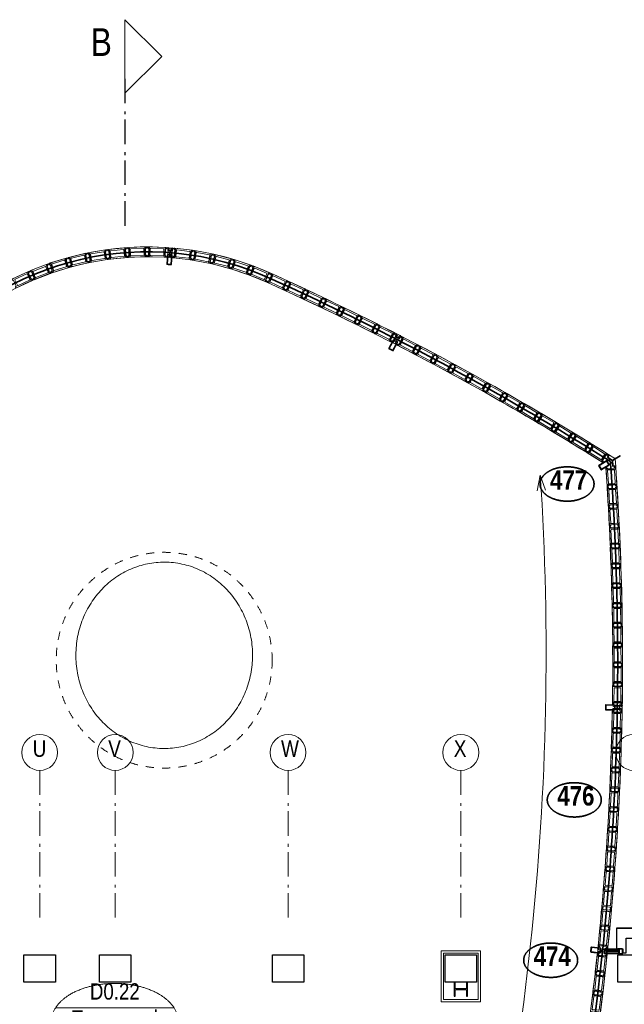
# Model space of a CAD drawing. Header units: millimetres. Extents: x 18442 to 242186, y -49554 to 63508.
# Tile 131 of 175: x 194292 to 200451, y 1657 to 11695. Entities that reach past the tile are written whole.
import ezdxf
from ezdxf.enums import TextEntityAlignment as Align

# ---------------------------------------------------------------- set-up
doc = ezdxf.new("R2010")
doc.units = ezdxf.units.MM
doc.header["$LTSCALE"] = 400
doc.header["$PDMODE"] = 1
doc.header["$PDSIZE"] = 15
doc.linetypes.add('STYLE_01', pattern=[0.416641, 0.208282, -0.208359])
doc.linetypes.add('STYLE_06', pattern=[1.041641, 0.625, -0.208282, 0.069427, -0.138931])
for name, color, linetype, lineweight in [('Binnenkozijnen', 140, 'Continuous', 15), ('Detailaanduiding', 5, 'Continuous', 70), ('hulplijnen', 43, 'Continuous', 9), ('mat-baksteen', 5, 'Continuous', 25), ('mat-beton (ihwg)', 5, 'Continuous', 25), ('mat-glas-hor', 140, 'Continuous', 15), ('mat-glas-vert', 140, 'Continuous', 15), ('mat-kalkzandsteen', 5, 'Continuous', 25), ('mat-naaldhout', 140, 'Continuous', 15), ('mat-staal', 5, 'Continuous', 25), ('None', 7, 'Continuous', 9), ('Ruimtenummers', 92, 'Continuous', 25), ('Sloopwerk', 92, 'Continuous', 25)]:
    doc.layers.add(name, color=color, linetype=linetype, lineweight=lineweight)
doc.styles.add('Arial Narrow', font='ARIALN.TTF', dxfattribs={"height": 211.666667})
doc.styles.add('Arial Narrow (bold)', font='ARIALNB.TTF', dxfattribs={"height": 172.861111})
doc.styles.get("Standard").update_dxf_attribs({"font": 'arial.ttf'})

# ---------------------------------------------------------------- blocks, each defined once
blk = doc.blocks.new('Kolom 280x320')
at = {"layer": 'mat-beton (ihwg)', "lineweight": 25}
blk.add_lwpolyline([(-300, 160), (-20, 160), (-20, -160), (-300, -160)], close=True, dxfattribs=at)
at = {"layer": 'None', "color": 92, "linetype": 'Continuous', "lineweight": 5}
blk.add_point((0, 0), dxfattribs=at)
blk = doc.blocks.new('Ruimtenummer UV 50')
at = {"layer": 'Ruimtenummers', "color": 8, "lineweight": 5}
for p, q in [((602, 157), (-602, 157)), ((595, -137), (-595, -137))]:
    blk.add_line(p, q, dxfattribs=at)
blk.add_open_spline([(-323, 354), (-173, 406), (173, 406), (323, 354), (473, 302), (560, 212), (647, 122), (647, 18), (647, -86), (560, -176), (473, -266), (323, -318), (173, -370), (-173, -370), (-323, -318), (-474, -266), (-560, -176), (-647, -86), (-647, 18), (-647, 122), (-560, 212), (-474, 302), (-323, 354)], degree=2, knots=[0, 0, 0, 0.09962, 0.19924, 0.19924, 0.283607, 0.283607, 0.349619, 0.349619, 0.415638, 0.415638, 0.5, 0.5, 0.59962, 0.69924, 0.69924, 0.783607, 0.783607, 0.849619, 0.849619, 0.915638, 0.915638, 1, 1, 1], dxfattribs=at)
at = {"layer": 'Ruimtenummers', "attachment_point": 2, "style": 'Arial Narrow'}
for s, insert, char_height in [(' m', (104, -122), 165.9), (' 2', (220, -133), 96.8)]:
    blk.add_mtext(s, dxfattribs=dict(at, insert=insert, char_height=char_height))
at = {"layer": 'Ruimtenummers', "style": 'Arial Narrow'}
for tag, p in [('Nummer', (0, 407)), ('Naam', (0, 132)), ('Oppervlak', (-138, -122))]:
    blk.add_attdef(tag, text='', height=166, dxfattribs=at).set_placement(p, align=Align.TOP_CENTER)
blk = doc.blocks.new('*X1995')
at = {"layer": 'None', "lineweight": 9}
for p, q in [((-2.75, -2.75), (2.75, 2.75)), ((58, 58), (66.5, 66.5)), ((-66.5, -66.5), (-58, -58))]:
    blk.add_line(p, q, dxfattribs=at)
blk = doc.blocks.new('*U1996')
at = {"layer": 'None', "color": 92, "linetype": 'Continuous', "lineweight": 25, "flags": 128}
blk.add_lwpolyline([(70, -58), (14.75, -58, -0.41421356), (2.75, -46), (2.75, 46, -0.41421356), (14.75, 58), (70, 58), (70, 66.5), (-70, 66.5), (-70, 58), (-14.75, 58, -0.41421356), (-2.75, 46), (-2.75, -46, -0.41421356), (-14.75, -58), (-70, -58), (-70, -66.5), (70, -66.5)], format="xyb", close=True, dxfattribs=at)
at = {"layer": 'None', "color": 92}
blk.add_blockref('*X1995', (0, 0), dxfattribs=at)
blk = doc.blocks.new('Detail')
at = {"layer": 'Detailaanduiding', "color": 1, "linetype": 'Continuous', "lineweight": 35}
blk.add_open_spline([(-134, 154), (-70, 177), (77, 177), (141, 154), (205, 130), (242, 90), (278, 49), (278, 2), (278, -45), (242, -85), (205, -126), (141, -149), (77, -173), (-70, -173), (-134, -149), (-198, -126), (-235, -85), (-272, -45), (-272, 2), (-272, 49), (-235, 90), (-198, 130), (-134, 154)], degree=2, knots=[0, 0, 0, 0.097932, 0.195864, 0.195864, 0.280023, 0.280023, 0.347931, 0.347931, 0.415846, 0.415846, 0.5, 0.5, 0.597932, 0.695864, 0.695864, 0.780023, 0.780023, 0.847931, 0.847931, 0.915846, 0.915846, 1, 1, 1], dxfattribs=at)
at = {"layer": 'Detailaanduiding', "style": 'Arial Narrow (bold)'}
blk.add_attdef('Detail', text='', height=198, dxfattribs=at).set_placement((-170, 142), align=Align.TOP_LEFT)
at = {"layer": 'None', "color": 0, "flags": 1}
blk.add_attdef('Fragment', (-272, -528), '', height=198, dxfattribs=at)
blk = doc.blocks.new('GLABO 190x100')
at = {"layer": 'None', "color": 140, "linetype": 'Continuous', "lineweight": 15, "flags": 128}
for points in [[(180, 85), (185, 85, 0.414214), (190, 90), (190, 95, 0.414214), (185, 100), (5, 100, 0.414214), (0, 95), (0, 90, 0.414214), (5, 85), (10, 85), (10, 15), (5, 15, 0.414214), (0, 10), (0, 5, 0.414214), (5, 0), (185, 0, 0.414214), (190, 5), (190, 10, 0.414214), (185, 15), (180, 15)], [(30, 85, 0.414214), (25, 80), (25, 20, 0.414214), (30, 15), (160, 15, 0.414214), (165, 20), (165, 80, 0.414214), (160, 85)]]:
    blk.add_lwpolyline(points, format="xyb", close=True, dxfattribs=at)
blk = doc.blocks.new('*X2110')
at = {"layer": 'None', "lineweight": 25}
blk.add_line((20962, 13467), (20971, 13476), dxfattribs=at)
blk = doc.blocks.new('*X2111')
at = {"layer": 'None', "lineweight": 25}
blk.add_line((20934, 13439), (20937, 13442), dxfattribs=at)
blk = doc.blocks.new('*X2112')
at = {"layer": 'None', "lineweight": 9}
blk.add_line((22, 22), (25, 25), dxfattribs=at)
blk = doc.blocks.new('*X2113')
at = {"layer": 'None', "lineweight": 9}
blk.add_line((0, 0), (3, 3), dxfattribs=at)
blk = doc.blocks.new('*U2114')
at = {"layer": 'mat-staal', "lineweight": 25}
for p, q in [((0, 20.06), (0, -20.06)), ((3, 20.06), (3, -20.06))]:
    blk.add_line(p, q, dxfattribs=at)
for centre, radius, start, end in [((4.94, 20.06), 4.94, 90, 180), ((4.94, 20.06), 1.94, 90, 180), ((4.94, -20.06), 4.94, 180, 270), ((4.94, -20.06), 1.94, 180, 270)]:
    blk.add_arc(centre, radius, start, end, dxfattribs=at)
at = {"layer": 'mat-staal'}
blk.add_blockref('*X2113', (0, 0), dxfattribs=at)
blk = doc.blocks.new('*U2115')
at = {"layer": 'mat-staal', "lineweight": 25}
for p, q in [((30, 25), (4.94, 25)), ((30, 22), (4.94, 22)), ((30, 25), (30, 22)), ((4.94, -22), (30, -22)), ((4.94, -25), (30, -25)), ((30, -25), (30, -22))]:
    blk.add_line(p, q, dxfattribs=at)
at = {"layer": 'mat-staal'}
blk.add_blockref('*X2112', (0, 0), dxfattribs=at)
at = {"layer": 'None', "color": 7}
blk.add_blockref('*U2114', (0, 0), dxfattribs=at)
blk = doc.blocks.new('u-profiel 50x30x3 (2D)')
at = {"layer": 'None', "color": 7}
blk.add_blockref('*U2115', (0, 0), dxfattribs=at)
blk = doc.blocks.new('*X2117')
at = {"layer": 'None', "lineweight": 5}
blk.add_line((20813, 8439), (20844, 8469), dxfattribs=at)
blk = doc.blocks.new('*X2118')
at = {"layer": 'None', "lineweight": 9}
blk.add_line((-25, -25), (-21, -21), dxfattribs=at)
blk = doc.blocks.new('*X2119')
at = {"layer": 'None', "lineweight": 9}
blk.add_line((-4, -4), (0, 0), dxfattribs=at)
blk = doc.blocks.new('*X2120')
at = {"layer": 'None', "lineweight": 9}
blk.add_line((-25, -25), (-21, -21), dxfattribs=at)
blk = doc.blocks.new('koker 50x100x4 (2D)')
at = {"layer": 'mat-kalkzandsteen', "lineweight": 25}
blk.add_line((5, -96), (9, -96), dxfattribs=at)
at = {"layer": 'mat-staal', "lineweight": 25}
for p, q in [((20, 0), (-20, 0)), ((-25, -5), (-25, -31)), ((-25, -5), (-25, -95)), ((-25, -31), (-21, -31)), ((-21, -5), (-21, -13)), ((-21, -5), (-21, -95)), ((-21, -16), (-21, -31)), ((20, -4), (-20, -4)), ((-20, -96), (20, -96)), ((-20, -100), (20, -100)), ((-10, -96), (20, -96)), ((-10, -100), (20, -100)), ((21, -95), (21, -5)), ((25, -95), (25, -5))]:
    blk.add_line(p, q, dxfattribs=at)
for centre, radius, start, end in [((-20, -5), 5.44, 90, 180), ((20, -5), 5.44, 0, 90), ((-20, -95), 5.44, 180, 270), ((-20, -5), 1.44, 90, 180), ((-20, -95), 1.44, 180, 270), ((20, -5), 1.44, 0, 90), ((20, -95), 1.44, 270, 0), ((20, -95), 5.44, 270, 0)]:
    blk.add_arc(centre, radius, start, end, dxfattribs=at)
at = {"layer": 'mat-staal'}
for name in ['*X2119', '*X2118', '*X2120']:
    blk.add_blockref(name, (0, 0), dxfattribs=at)
blk = doc.blocks.new('*X2126')
at = {"layer": 'None', "lineweight": 25}
blk.add_line((21038, 8452), (21039, 8453), dxfattribs=at)
blk = doc.blocks.new('*X2127')
at = {"layer": 'None', "lineweight": 25}
blk.add_line((21038, 8452), (21041, 8455), dxfattribs=at)
blk = doc.blocks.new('*X2128')
at = {"layer": 'None', "lineweight": 25}
blk.add_line((21038, 8452), (21039, 8453), dxfattribs=at)
blk = doc.blocks.new('*X2129')
at = {"layer": 'None', "lineweight": 25}
blk.add_line((21038, 8452), (21041, 8455), dxfattribs=at)
blk = doc.blocks.new('*X2130')
at = {"layer": 'None', "lineweight": 25}
blk.add_line((21007, 8420), (21010, 8423), dxfattribs=at)
blk = doc.blocks.new('*U2131')
at = {"layer": 'mat-kalkzandsteen', "lineweight": 25}
blk.add_line((21004, 8423), (21011, 8423), dxfattribs=at)
at = {"layer": 'mat-staal', "lineweight": 25}
for p, q in [((20991, 8423), (21006, 8423)), ((20991, 8420), (20991, 8423)), ((20991, 8420), (21036, 8420)), ((21009, 8423), (21036, 8423))]:
    blk.add_line(p, q, dxfattribs=at)
for radius in [1.94, 4.94]:
    blk.add_arc((21036, 8425), radius, 270, 0, dxfattribs=at)
at = {"layer": 'mat-staal'}
blk.add_blockref('*X2130', (0, 0), dxfattribs=at)
blk = doc.blocks.new('*U2132')
at = {"layer": 'mat-kalkzandsteen', "lineweight": 25}
for p, q in [((21004, 8467), (21011, 8467)), ((21004, 8467), (21011, 8467)), ((21038, 8449), (21038, 8452)), ((21038, 8449), (21038, 8452))]:
    blk.add_line(p, q, dxfattribs=at)
at = {"layer": 'mat-staal', "lineweight": 25}
for p, q in [((20991, 8470), (20991, 8467)), ((21036, 8470), (20991, 8470)), ((20991, 8470), (20991, 8467)), ((21036, 8470), (20991, 8470)), ((21006, 8467), (20991, 8467)), ((21006, 8467), (20991, 8467)), ((21036, 8467), (21009, 8467)), ((21036, 8467), (21009, 8467)), ((21038, 8435), (21038, 8465)), ((21038, 8435), (21038, 8465)), ((21041, 8453), (21038, 8453)), ((21038, 8452), (21038, 8453)), ((21041, 8453), (21038, 8453)), ((21038, 8452), (21038, 8453)), ((21038, 8425), (21038, 8449)), ((21038, 8425), (21038, 8449)), ((21041, 8431), (21041, 8465)), ((21041, 8431), (21041, 8465)), ((21041, 8425), (21041, 8453)), ((21041, 8425), (21041, 8453)), ((21038, 8431), (21038, 8432)), ((21038, 8431), (21038, 8432))]:
    blk.add_line(p, q, dxfattribs=at)
for radius in [4.94, 4.94, 1.94, 1.94]:
    blk.add_arc((21036, 8465), radius, 0, 90, dxfattribs=at)
at = {"layer": 'None', "color": 92, "linetype": 'Continuous', "lineweight": 25}
blk.add_line((21038, 8430), (21038, 8439), dxfattribs=at)
blk.add_line((21038, 8430), (21038, 8439), dxfattribs=at)
at = {"layer": 'mat-staal'}
for name in ['*X2127', '*X2129', '*X2126', '*X2128']:
    blk.add_blockref(name, (0, 0), dxfattribs=at)
at = {"layer": 'None', "color": 7}
blk.add_blockref('*U2131', (0, 0), dxfattribs=at)
blk = doc.blocks.new('*U2133')
at = {"layer": 'mat-glas-hor', "color": 8, "lineweight": 5}
for p, q in [((20871, 8443), (20886, 8451)), ((20871, 8451), (20886, 8443))]:
    blk.add_line(p, q, dxfattribs=at)
at = {"layer": 'None', "color": 8, "lineweight": 5}
blk.add_lwpolyline([(20886, 8443), (20886, 8451), (20871, 8451), (20871, 8443)], close=True, dxfattribs=at)
blk = doc.blocks.new('*U2134')
at = {"layer": 'None', "color": 7}
blk.add_blockref('*U2133', (0, 0), dxfattribs=at)
blk = doc.blocks.new('*U2135')
at = {"layer": 'mat-glas-hor', "color": 8, "lineweight": 5}
for p, q in [((21006, 8443), (20991, 8451)), ((21006, 8451), (20991, 8443))]:
    blk.add_line(p, q, dxfattribs=at)
at = {"layer": 'None', "color": 8, "lineweight": 5}
blk.add_lwpolyline([(20991, 8443), (20991, 8451), (21006, 8451), (21006, 8443)], close=True, dxfattribs=at)
blk = doc.blocks.new('*U2136')
at = {"layer": 'None', "color": 7}
blk.add_blockref('*U2135', (0, 0), dxfattribs=at)
blk = doc.blocks.new('*U2152')
at = {"layer": 'hulplijnen', "color": 1, "linetype": 'Continuous', "lineweight": 35}
for centre, radius, start, end in [((16200, 12558), 3019, 65.2165, 140.8483), ((5833, -10410), 28218, 62.7904, 65.6548), ((5833, -10410), 28218, 57.8381, 62.7904), ((5833, -10410), 28218, 57.6927, 57.8382), ((-7229, 11394), 28218, 4.0128, 4.1583), ((-7229, 11394), 28218, 359.0605, 4.0128), ((-7229, 11394), 28218, 359.0605, 4.0128), ((-7229, 11394), 28218, 354.0127, 359.0605), ((-7229, 11394), 28218, 354.0127, 359.0605), ((-7229, 11394), 28218, 339.9107, 354.0127)]:
    blk.add_arc(centre, radius, start, end, dxfattribs=at)
at = {"layer": 'mat-glas-vert', "lineweight": 15}
for points in [[(21006, 8451), (21006, 8457), (20871, 8457), (20871, 8451)], [(21006, 8437), (21006, 8443), (20871, 8443), (20871, 8437)]]:
    blk.add_lwpolyline(points, close=True, dxfattribs=at)
at = {"layer": 'mat-naaldhout', "lineweight": 15}
for points in [[(16410, 15590), (16450, 15587), (16447, 15547), (16407, 15550)], [(18726, 14713), (18761, 14695), (18743, 14659), (18707, 14677)], [(20913, 13464), (20933, 13451), (20935, 13430), (20902, 13409), (20882, 13444)], [(20913, 13464), (20933, 13451), (20935, 13430), (20902, 13409), (20882, 13444)], [(20965, 10951), (21005, 10951), (21004, 10911), (20964, 10911)], [(20817, 8472), (20856, 8468), (20852, 8428), (20812, 8433)]]:
    blk.add_lwpolyline(points, close=True, dxfattribs=at)
at = {"layer": 'mat-staal', "lineweight": 25}
for p, q in [((20899, 13509), (20885, 13488)), ((20887, 13481), (20935, 13450)), ((20901, 13507), (20888, 13486)), ((20888, 13483), (20935, 13454)), ((20899, 13509), (20901, 13507)), ((20933, 13453), (20937, 13396)), ((20935, 13454), (21013, 13501)), ((20935, 13450), (21014, 13498)), ((21014, 13498), (21013, 13501)), ((20936, 13451), (20940, 13397)), ((20942, 13395), (20967, 13397)), ((20942, 13392), (20967, 13394)), ((20967, 13394), (20967, 13397))]:
    blk.add_line(p, q, dxfattribs=at)
for centre, radius, start, end in [((20889, 13485), 4.94, 147.7279, 237.7279), ((20889, 13485), 4.94, 147.7279, 237.7279), ((20889, 13485), 1.94, 147.7279, 237.7279), ((20889, 13485), 1.94, 147.7279, 237.7279), ((20942, 13397), 4.94, 184.1231, 274.1231), ((20942, 13397), 4.94, 184.1231, 274.1231), ((20942, 13397), 1.94, 184.1231, 274.1231), ((20942, 13397), 1.94, 184.1231, 274.1231)]:
    blk.add_arc(centre, radius, start, end, dxfattribs=at)
at = {"layer": 'None', "color": 43, "linetype": 'Continuous', "lineweight": 9}
blk.add_line((20896, 13197), (20966, 13201), dxfattribs=at)
blk.add_line((20896, 13197), (20966, 13201), dxfattribs=at)
at = {"layer": 'None', "color": 8, "linetype": 'Continuous', "lineweight": 5}
for p, q in [((20886, 8467), (21016, 8467)), ((20887, 8470), (21001, 8470)), ((20881, 8420), (21016, 8420)), ((20882, 8423), (21016, 8423))]:
    blk.add_line(p, q, dxfattribs=at)
at = {"layer": 'None', "color": 140, "linetype": 'Continuous', "lineweight": 15}
for points in [[(15624, 15478), (15580, 15470), (15563, 15553), (15610, 15562)], [(15821, 15509), (15776, 15504), (15766, 15589), (15812, 15594)], [(16018, 15529), (15973, 15527), (15969, 15612), (16016, 15615)], [(16218, 15535), (16172, 15535), (16173, 15620), (16220, 15620)], [(16423, 15526), (16377, 15529), (16380, 15614), (16428, 15612)], [(16478, 15520), (16433, 15525), (16441, 15610), (16488, 15605)], [(16676, 15495), (16632, 15502), (16643, 15586), (16690, 15580)], [(15430, 15432), (15386, 15420), (15362, 15501), (15408, 15515)], [(16869, 15458), (16825, 15467), (16841, 15551), (16887, 15542)], [(17066, 15406), (17022, 15418), (17044, 15500), (17089, 15488)], [(15055, 15304), (15012, 15288), (14980, 15366), (15024, 15384)], [(15241, 15376), (15198, 15361), (15170, 15441), (15214, 15457)], [(17251, 15344), (17209, 15359), (17237, 15439), (17281, 15424)], [(17438, 15263), (17397, 15282), (17431, 15360), (17474, 15341)], [(17619, 15181), (17578, 15201), (17615, 15277), (17657, 15257)], [(17802, 15096), (17762, 15116), (17798, 15193), (17841, 15173)], [(17982, 15010), (17943, 15032), (17982, 15107), (18024, 15085)], [(18164, 14922), (18124, 14944), (18163, 15019), (18205, 14997)], [(18346, 14834), (18306, 14856), (18345, 14931), (18387, 14909)], [(18526, 14742), (18486, 14764), (18527, 14839), (18569, 14816)], [(18704, 14651), (18664, 14673), (18705, 14748), (18747, 14725)], [(18761, 14623), (18721, 14645), (18762, 14720), (18804, 14697)], [(18939, 14530), (18900, 14552), (18941, 14626), (18982, 14604)], [(19119, 14434), (19080, 14456), (19121, 14531), (19162, 14508)], [(19295, 14340), (19255, 14362), (19296, 14437), (19338, 14414)], [(19474, 14242), (19435, 14264), (19476, 14339), (19517, 14316)], [(19651, 14144), (19611, 14166), (19652, 14241), (19694, 14218)], [(19824, 14045), (19786, 14069), (19830, 14141), (19870, 14116)], [(19999, 13944), (19961, 13968), (20005, 14040), (20045, 14015)], [(20173, 13841), (20135, 13866), (20180, 13938), (20220, 13913)], [(20348, 13737), (20310, 13762), (20355, 13834), (20395, 13809)], [(20518, 13634), (20480, 13659), (20525, 13731), (20565, 13706)], [(20692, 13528), (20654, 13553), (20698, 13625), (20738, 13600)], [(20824, 13443), (20869, 13519), (20895, 13501), (20886, 13483), (20917, 13463), (20884, 13443), (20874, 13442), (20850, 13428)], [(20874, 13359), (20962, 13362), (20959, 13394), (20938, 13395), (20936, 13432), (20902, 13412), (20897, 13404), (20873, 13389)], [(20890, 13158), (20887, 13204), (20972, 13209), (20976, 13162)], [(20903, 12958), (20900, 13003), (20985, 13009), (20988, 12962)], [(20912, 12758), (20910, 12803), (20995, 12809), (20998, 12761)], [(20921, 12556), (20920, 12602), (21005, 12605), (21006, 12557)], [(20929, 12352), (20928, 12398), (21013, 12401), (21014, 12353)], [(20936, 12150), (20935, 12195), (21020, 12198), (21021, 12151)], [(20940, 11949), (20939, 11994), (21024, 11997), (21026, 11950)], [(20944, 11748), (20943, 11793), (21028, 11796), (21029, 11749)], [(20944, 11548), (20945, 11594), (21030, 11592), (21030, 11545)], [(20946, 11344), (20947, 11389), (21032, 11388), (21032, 11341)], [(20944, 11145), (20946, 11190), (21031, 11189), (21030, 11142)], [(20942, 10942), (20944, 10988), (21029, 10986), (21028, 10939)], [(20939, 10877), (20940, 10922), (21025, 10921), (21025, 10874)], [(20939, 10877), (20940, 10922), (21025, 10921), (21025, 10874)], [(20937, 10676), (20938, 10722), (21023, 10720), (21023, 10673)], [(20931, 10475), (20932, 10520), (21017, 10519), (21017, 10472)], [(20923, 10274), (20926, 10319), (21011, 10315), (21009, 10268)], [(20915, 10074), (20918, 10119), (21002, 10115), (21000, 10068)], [(20904, 9872), (20907, 9917), (20992, 9913), (20990, 9866)], [(20893, 9671), (20896, 9716), (20980, 9712), (20978, 9665)], [(20879, 9471), (20884, 9516), (20969, 9509), (20965, 9462)], [(20865, 9266), (20869, 9311), (20954, 9304), (20950, 9257)], [(20849, 9063), (20853, 9108), (20938, 9100), (20934, 9053)], [(20831, 8858), (20836, 8903), (20920, 8896), (20916, 8849)], [(20814, 8667), (20818, 8712), (20903, 8705), (20899, 8658)], [(20786, 8401), (20792, 8446), (20877, 8436), (20871, 8389)], [(20793, 8465), (20799, 8510), (20884, 8500), (20878, 8453)], [(20764, 8201), (20770, 8246), (20855, 8236), (20849, 8189)], [(20743, 8000), (20749, 8045), (20834, 8035), (20828, 7988)]]:
    blk.add_lwpolyline(points, close=True, dxfattribs=at)
at = {"layer": 'None', "color": 8, "linetype": 'Continuous', "lineweight": 5}
for centre, radius, start, end in [((16200, 12558), 3069, 65.2165, 140.8483), ((16200, 12558), 2969, 65.2165, 140.8483), ((5833, -10410), 28268, 62.7904, 65.6548), ((5833, -10410), 28168, 62.7904, 65.6548), ((5833, -10410), 28268, 57.6447, 62.7904), ((5833, -10410), 28168, 57.7971, 62.7904), ((-7229, 11394), 28268, 359.0605, 4.2062), ((-7229, 11394), 28168, 359.1113, 4.05), ((-7229, 11394), 28168, 354.0127, 359.0096), ((-7229, 11394), 28268, 354.0127, 359.0605), ((-7229, 11394), 28168, 339.9107, 354.0127), ((-7229, 11394), 28268, 339.9107, 354.0127)]:
    blk.add_arc(centre, radius, start, end, dxfattribs=at)
at = {"layer": 'None', "color": 9, "linetype": 'Continuous', "lineweight": 5}
for points, knots in [([(20883, 8457), (20881, 8462), (20884, 8467), (20878, 8468), (20871, 8469), (20871, 8463), (20871, 8457), (20877, 8457), (20883, 8457)], [0, 0, 0, 0.228406, 0.228406, 0.505703, 0.505703, 0.754232, 0.754232, 1, 1, 1]), ([(20880, 8437), (20878, 8431), (20878, 8424), (20875, 8424), (20872, 8424), (20871, 8431), (20871, 8437), (20876, 8437), (20880, 8437)], [0, 0, 0, 0.325997, 0.325997, 0.487515, 0.487515, 0.791352, 0.791352, 1, 1, 1]), ([(20996, 8457), (20998, 8462), (20996, 8467), (21001, 8467), (21006, 8467), (21006, 8462), (21006, 8457), (21001, 8457), (20996, 8457)], [0, 0, 0, 0.252847, 0.252847, 0.502034, 0.502034, 0.750813, 0.750813, 1, 1, 1]), ([(20996, 8437), (20998, 8430), (20996, 8423), (21001, 8423), (21006, 8423), (21006, 8430), (21006, 8437), (21001, 8437), (20996, 8437)], [0, 0, 0, 0.291361, 0.291361, 0.501266, 0.501266, 0.790095, 0.790095, 1, 1, 1]), ([(20996, 8420), (20997, 8415), (20996, 8410), (21001, 8410), (21006, 8410), (21006, 8415), (21006, 8420), (21001, 8420), (20996, 8420)], [0, 0, 0, 0.256085, 0.256085, 0.501955, 0.501955, 0.75413, 0.75413, 1, 1, 1])]:
    blk.add_open_spline(points, degree=2, knots=knots, dxfattribs=at)
at = {"layer": 'mat-naaldhout'}
blk.add_blockref('*X2117', (0, 0), dxfattribs=at)
at = {"layer": 'mat-staal'}
for name in ['*X2110', '*X2111']:
    blk.add_blockref(name, (0, 0), dxfattribs=at)
at = {"layer": 'None', "color": 7}
for name, p, rotation in [('GLABO 190x100', (15414, 15422), 13.40728075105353), ('GLABO 190x100', (15607, 15468), 9.527184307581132), ('GLABO 190x100', (15803, 15501), 5.779809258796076), ('GLABO 190x100', (16001, 15521), 1.932335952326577), ('GLABO 190x100', (16199, 15527), 358.1177049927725), ('u-profiel 50x30x3 (2D)', (16430, 15588), 85.65094106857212), ('GLABO 190x100', (16459, 15516), 353.102809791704), ('GLABO 190x100', (16657, 15492), 349.1732862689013), ('GLABO 190x100', (15224, 15363), 17.31721365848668), ('koker 50x100x4 (2D)', (16427, 15548), 355.6509410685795), ('GLABO 190x100', (16852, 15455), 345.3807806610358), ('GLABO 190x100', (17044, 15405), 341.5524360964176), ('GLABO 190x100', (14860, 15208), 24.91518998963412), ('GLABO 190x100', (15040, 15291), 21.12102559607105), ('GLABO 190x100', (17232, 15342), 337.721630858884), ('GLABO 190x100', (17417, 15266), 335.5302093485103), ('GLABO 190x100', (17601, 15182), 335.1046071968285), ('GLABO 190x100', (17784, 15097), 334.6977644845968), ('GLABO 190x100', (17966, 15011), 334.2907672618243), ('GLABO 190x100', (18148, 14923), 333.8715419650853), ('GLABO 190x100', (18329, 14835), 333.4595516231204), ('GLABO 190x100', (18509, 14744), 333.0552053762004), ('koker 50x100x4 (2D)', (18725, 14668), 332.4597991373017), ('u-profiel 50x30x3 (2D)', (18744, 14704), 62.81862420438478), ('GLABO 190x100', (18744, 14625), 332.5190847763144), ('GLABO 190x100', (18923, 14532), 332.1111528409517), ('GLABO 190x100', (19101, 14437), 331.6975288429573), ('GLABO 190x100', (19279, 14342), 331.2469258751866), ('GLABO 190x100', (19456, 14245), 330.8744198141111), ('GLABO 190x100', (19632, 14147), 330.4641557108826), ('GLABO 190x100', (19807, 14047), 330.0559629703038), ('GLABO 190x100', (19982, 13947), 329.6462333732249), ('GLABO 190x100', (20156, 13845), 329.2359969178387), ('GLABO 190x100', (20329, 13742), 328.8166413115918), ('GLABO 190x100', (20502, 13637), 328.4081263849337), ('koker 50x100x4 (2D)', (20806, 13375), 120.9255401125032), ('GLABO 190x100', (20981, 13192), 93.87473714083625), ('GLABO 190x100', (20993, 12990), 93.4624547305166), ('GLABO 190x100', (21004, 12788), 93.05225738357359), ('GLABO 190x100', (21013, 12586), 92.64196909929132), ('GLABO 190x100', (21021, 12384), 92.23220509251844), ('GLABO 190x100', (21027, 12181), 91.82189753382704), ('GLABO 190x100', (21032, 11979), 91.41232961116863), ('GLABO 190x100', (21036, 11777), 91.00107035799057), ('GLABO 190x100', (21038, 11575), 90.59226945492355), ('GLABO 190x100', (21038, 11372), 90.17924849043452), ('GLABO 190x100', (21038, 11170), 89.77772078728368), ('GLABO 190x100', (21035, 10967), 89.32834570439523), ('koker 50x100x4 (2D)', (20864, 10933), 89.06047112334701), ('u-profiel 50x30x3 (2D)', (21004, 10931), 359.0604711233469), ('GLABO 190x100', (21030, 10703), 88.82458579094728), ('GLABO 190x100', (21024, 10501), 88.41471379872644), ('GLABO 190x100', (21017, 10299), 88.00538323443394), ('GLABO 190x100', (21009, 10096), 87.59326890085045), ('GLABO 190x100', (20999, 9894), 87.18498412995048), ('GLABO 190x100', (20987, 9692), 86.7739442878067), ('GLABO 190x100', (20974, 9490), 86.36444619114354), ('GLABO 190x100', (20960, 9288), 85.95338220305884), ('GLABO 190x100', (20944, 9087), 85.5440957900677), ('GLABO 190x100', (20927, 8885), 85.13202292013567), ('GLABO 190x100', (20908, 8684), 84.72814879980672), ('GLABO 190x100', (20807, 8681), 264.2898305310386), ('koker 50x100x4 (2D)', (20715, 8463), 84.01267166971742), ('u-profiel 50x30x3 (2D)', (20854, 8448), 354.0123758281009), ('GLABO 190x100', (20860, 8219), 83.77678633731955), ('GLABO 190x100', (20836, 8018), 83.3669143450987), ('GLABO 190x100', (20811, 7817), 82.9575837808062)]:
    blk.add_blockref(name, p, dxfattribs=dict(at, rotation=rotation))
at = {"layer": 'None', "color": 7, "xscale": -1, "rotation": 147.9763430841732}
blk.add_blockref('GLABO 190x100', (20727, 13616), dxfattribs=at)
at = {"layer": 'None', "color": 7}
for name in ['*U2134', '*U2132', '*U2136']:
    blk.add_blockref(name, (0, 0), dxfattribs=at)
blk = doc.blocks.new('*U2153')
at = {"layer": 'mat-baksteen', "lineweight": 25}
blk.add_lwpolyline([(21326, 8680), (20976, 8680), (20976, 8470), (21041, 8470), (21041, 8430), (21076, 8430), (21076, 8580), (21226, 8580), (21226, 8430), (21326, 8430)], close=True, dxfattribs=at)
at = {"layer": 'mat-beton (ihwg)', "lineweight": 25}
blk.add_lwpolyline([(20991, 8130), (20991, 8410), (21311, 8410), (21311, 8130)], close=True, dxfattribs=at)
at = {"layer": 'None', "color": 92, "lineweight": 25}
blk.add_line((20976, 8680), (21326, 8680), dxfattribs=at)
at = {"layer": 'None', "color": 7}
blk.add_blockref('*U2152', (0, 0), dxfattribs=at)
blk = doc.blocks.new('*U2162')
at = {"layer": 'None', "color": 8, "lineweight": 5}
for q in [(20169, 13140), (20253, 13146)]:
    blk.add_line((20200, 13301), q, dxfattribs=at)
blk.add_arc((-7505, 11482), 27765, 344.0009, 3.7575, dxfattribs=at)
at = {"layer": 'None', "color": 7}
blk.add_blockref('*U2153', (0, 0), dxfattribs=at)

msp = doc.modelspace()

# ---------------------------------------------------------------- linework, layer by layer
at = {"layer": 'mat-beton (ihwg)', "lineweight": 25}
msp.add_lwpolyline([(198625.7849, 2161.61885), (198945.7849, 2161.61885), (198945.7849, 1881.61885), (198625.7849, 1881.61885)], close=True, dxfattribs=at)
at = {"layer": 'None', "color": 92, "linetype": 'STYLE_06', "lineweight": 25}
msp.add_line((195364.31581, 11093.45345), (195364.31581, 9593.45345), dxfattribs=at)
at = {"layer": 'None', "color": 7, "linetype": 'STYLE_06', "lineweight": 9}
for p, q in [((194495.7849, 4041.61885), (194495.7849, 2541.61885)), ((195265.7849, 4041.61885), (195265.7849, 2541.61885)), ((197025.7849, 4041.61885), (197025.7849, 2541.61885)), ((198785.7849, 4041.61885), (198785.7849, 2541.61885))]:
    msp.add_line(p, q, dxfattribs=at)
at = {"layer": 'None', "color": 140, "linetype": 'Continuous', "lineweight": 15}
for p, q in [((198585.7849, 2201.61885), (198585.7849, 1681.61885)), ((198585.7849, 2201.61885), (198985.7849, 2201.61885)), ((198610.7849, 2176.61885), (198610.7849, 1706.61885)), ((198610.7849, 2176.61885), (198960.7849, 2176.61885)), ((198960.7849, 1706.61885), (198960.7849, 2176.61885)), ((198985.7849, 1681.61885), (198985.7849, 2201.61885)), ((198610.7849, 1706.61885), (198960.7849, 1706.61885)), ((198585.7849, 1681.61885), (198985.7849, 1681.61885))]:
    msp.add_line(p, q, dxfattribs=at)
at = {"layer": 'None', "color": 140, "linetype": 'Continuous', "lineweight": 15, "flags": 128}
msp.add_lwpolyline([(195364.31581, 11695.32845), (195364.31581, 10945.32845), (195739.31581, 11320.32845)], close=True, dxfattribs=at)
at = {"layer": 'None', "color": 0, "linetype": 'STYLE_01', "lineweight": 15}
msp.add_lwpolyline([(195305.88705, 6032.61344), (195325.03397, 6044.23939), (195344.44542, 6055.36583), (195364.10971, 6065.98608), (195384.015, 6076.09374), (195404.14929, 6085.68271), (195424.50045, 6094.74722), (195445.05623, 6103.28181), (195465.80425, 6111.28134), (195486.732, 6118.74099), (195507.82688, 6125.65626), (195529.07619, 6132.023), (195550.46712, 6137.83737), (195571.98678, 6143.09586), (195593.62223, 6147.79531), (195615.36042, 6151.93288), (195637.18826, 6155.50608), (195659.0926, 6158.51277), (195681.06024, 6160.95113), (195703.07797, 6162.81969), (195725.1325, 6164.11732), (195747.21056, 6164.84325), (195769.29885, 6164.99704), (195791.38406, 6164.57859), (195813.45289, 6163.58815), (195835.49205, 6162.02633), (195857.48825, 6159.89407), (195879.42826, 6157.19264), (195901.29886, 6153.92367), (195923.08686, 6150.08914), (195944.77915, 6145.69136), (195966.36266, 6140.73297), (195987.82439, 6135.21696), (196009.15142, 6129.14665), (196030.33088, 6122.5257), (196051.35003, 6115.35809), (196072.19621, 6107.64816), (196092.85686, 6099.40053), (196113.31953, 6090.62018), (196133.5719, 6081.31239), (196153.60177, 6071.48278), (196173.39707, 6061.13726), (196192.94588, 6050.28207), (196212.23642, 6038.92374), (196231.25708, 6027.06912), (196249.99639, 6014.72534), (196268.44308, 6001.89985), (196286.58602, 5988.60036), (196304.41428, 5974.83489), (196321.91714, 5960.61174), (196339.08405, 5945.93946), (196355.90466, 5930.8269), (196372.36884, 5915.28316), (196388.46668, 5899.3176), (196404.18847, 5882.93984), (196419.52476, 5866.15974), (196434.4663, 5848.98742), (196449.00409, 5831.43322), (196463.12937, 5813.5077), (196476.83364, 5795.22168), (196490.10864, 5776.58615), (196502.94637, 5757.61236), (196515.33911, 5738.31172), (196527.27938, 5718.69587), (196538.75999, 5698.77661), (196549.77403, 5678.56596), (196560.31487, 5658.07607), (196570.37615, 5637.3193), (196579.95181, 5616.30815), (196589.03609, 5595.05527), (196597.62351, 5573.57347), (196605.70891, 5551.87568), (196613.2874, 5529.97498), (196620.35443, 5507.88456), (196626.90574, 5485.61772), (196632.93739, 5463.18788), (196638.44573, 5440.60855), (196643.42745, 5417.89332), (196647.87956, 5395.05589), (196651.79936, 5372.11), (196655.1845, 5349.06949), (196658.03294, 5325.94822), (196660.34296, 5302.76013), (196662.11317, 5279.51918), (196663.34251, 5256.23937), (196664.03023, 5232.93474), (196664.17592, 5209.6193), (196663.77949, 5186.30711), (196662.84119, 5163.01222), (196661.36157, 5139.74864), (196659.34153, 5116.5304), (196656.78228, 5093.37149), (196653.68537, 5070.28584), (196650.05266, 5047.28737), (196645.88634, 5024.38993), (196641.18892, 5001.60732), (196635.96323, 4978.95325), (196630.21242, 4956.44138), (196623.93995, 4934.08525), (196617.14959, 4911.89835), (196609.84545, 4889.89403), (196602.03191, 4868.08555), (196593.71369, 4846.48605), (196584.8958, 4825.10853), (196575.58354, 4803.96587), (196565.78253, 4783.07082), (196555.49867, 4762.43594), (196544.73816, 4742.07369), (196533.50747, 4721.99631), (196521.81338, 4702.2159), (196509.66292, 4682.74439), (196497.06342, 4663.59349), (196484.02246, 4644.77475), (196470.5479, 4626.2995), (196456.64786, 4608.17886), (196442.33071, 4590.42376), (196427.60507, 4573.04488), (196412.47982, 4556.05271), (196396.96406, 4539.45746), (196381.06714, 4523.26914), (196364.79864, 4507.49751), (196348.16836, 4492.15205), (196331.1863, 4477.24202), (196313.86271, 4462.77639), (196296.20802, 4448.76388), (196278.23286, 4435.21293), (196259.94807, 4422.1317), (196241.36464, 4409.52807), (196222.49379, 4397.40963), (196203.34686, 4385.78369), (196183.93541, 4374.65724), (196164.27112, 4364.03699), (196144.36583, 4353.92934), (196124.23155, 4344.34037), (196103.88038, 4335.27586), (196083.3246, 4326.74127), (196062.57659, 4318.74174), (196041.64884, 4311.28209), (196020.55395, 4304.36681), (195999.30465, 4298.00007), (195977.91372, 4292.18571), (195956.39405, 4286.92722), (195934.7586, 4282.22777), (195913.02041, 4278.0902), (195891.19258, 4274.51699), (195869.28824, 4271.5103), (195847.32059, 4269.07195), (195825.30287, 4267.20339), (195803.24833, 4265.90575), (195781.17027, 4265.17982), (195759.08199, 4265.02604), (195736.99677, 4265.44449), (195714.92794, 4266.43492), (195692.88879, 4267.99674), (195670.89258, 4270.12901), (195648.95257, 4272.83044), (195627.08198, 4276.0994), (195605.29397, 4279.93393), (195583.60168, 4284.33172), (195562.01817, 4289.29011), (195540.55644, 4294.80612), (195519.22942, 4300.87643), (195498.04995, 4307.49738), (195477.0308, 4314.66498), (195456.18462, 4322.37492), (195435.52397, 4330.62255), (195415.0613, 4339.4029), (195394.80893, 4348.71068), (195374.77906, 4358.5403), (195354.98376, 4368.88581), (195335.43495, 4379.74101), (195316.14441, 4391.09934), (195297.12375, 4402.95396), (195278.38444, 4415.29774), (195259.93776, 4428.12323), (195241.79482, 4441.42271), (195223.96655, 4455.18818), (195206.46369, 4469.41134), (195189.29679, 4484.08362), (195172.47618, 4499.19618), (195156.012, 4514.73992), (195139.91416, 4530.70548), (195124.19236, 4547.08324), (195108.85607, 4563.86333), (195093.91453, 4581.03565), (195079.37674, 4598.58986), (195065.25146, 4616.51537), (195051.54719, 4634.8014), (195038.27219, 4653.43692), (195025.43446, 4672.41072), (195013.04173, 4691.71135), (195001.10146, 4711.32721), (194989.62084, 4731.24646), (194978.6068, 4751.45712), (194968.06597, 4771.947), (194958.00469, 4792.70377), (194948.42902, 4813.71492), (194939.34474, 4834.9678), (194930.75732, 4856.4496), (194922.67192, 4878.14739), (194915.09343, 4900.04809), (194908.0264, 4922.13851), (194901.47509, 4944.40535), (194895.44345, 4966.8352), (194889.9351, 4989.41453), (194884.95338, 5012.12975), (194880.50128, 5034.96719), (194876.58148, 5057.91307), (194873.19634, 5080.95359), (194870.3479, 5104.07486), (194868.03788, 5127.26295), (194866.26766, 5150.5039), (194865.03833, 5173.7837), (194864.35061, 5197.08834), (194864.20491, 5220.40378), (194864.60134, 5243.71596), (194865.53965, 5267.01086), (194867.01926, 5290.27443), (194869.0393, 5313.49267), (194871.59855, 5336.65159), (194874.69546, 5359.73724), (194878.32817, 5382.7357), (194882.49449, 5405.63314), (194887.19191, 5428.41576), (194892.4176, 5451.06982), (194898.16841, 5473.5817), (194904.44089, 5495.93782), (194911.23124, 5518.12472), (194918.53539, 5540.12904), (194926.34892, 5561.93752), (194934.66714, 5583.53703), (194943.48504, 5604.91455), (194952.79729, 5626.0572), (194962.5983, 5646.95226), (194972.88216, 5667.58713), (194983.64268, 5687.94939), (194994.87336, 5708.02677), (195006.56746, 5727.80717), (195018.71791, 5747.27869), (195031.31741, 5766.42958), (195044.35837, 5785.24833), (195057.83293, 5803.72358), (195071.73297, 5821.84422), (195086.05012, 5839.59932), (195100.77576, 5856.97819), (195115.90101, 5873.97037), (195131.41677, 5890.56561), (195147.31369, 5906.75393), (195163.58219, 5922.52557), (195180.21248, 5937.87103), (195197.19453, 5952.78106), (195214.51812, 5967.24669), (195232.17281, 5981.2592), (195250.14797, 5994.81015), (195268.43277, 6007.89138), (195287.01619, 6020.49501)], close=True, dxfattribs=at)
msp.add_circle((195764.19042, 5165.01154), 1100, dxfattribs=at)
at = {"layer": 'None', "color": 43, "linetype": 'Continuous', "lineweight": 9}
for centre in [(194495.7849, 4224.22527), (195265.7849, 4224.22527), (197025.7849, 4224.22527), (198785.7849, 4224.22527), (200545.7849, 4224.22527)]:
    msp.add_circle(centre, 182.60642, dxfattribs=at)

# ---------------------------------------------------------------- block references
at = {"layer": 'Detailaanduiding', "color": 7}
for p, values in [((199864.74279, 6959.25591), {'Detail': '477'}), ((199938.42882, 3739.25591), {'Detail': '476'}), ((199698.08786, 2104.25591), {'Detail': '474'})]:
    msp.add_blockref('Detail', p, dxfattribs=at).add_auto_attribs(values)
at = {"layer": 'mat-staal', "rotation": 90}
msp.add_blockref('*U1996', (198785.7849, 1810.96989), dxfattribs=at)
at = {"layer": 'None', "color": 7}
msp.add_blockref('*U2162', (179394.72553, -6248.38115), dxfattribs=at)
at = {"layer": 'Ruimtenummers'}
msp.add_blockref('Ruimtenummer UV 50', (195260.99905, 1463.84474), dxfattribs=at).add_auto_attribs({'Nummer': 'D0.22', 'Naam': 'Trouwzaal', 'Oppervlak': '129'})
at = {"layer": 'Sloopwerk', "color": 8, "rotation": 90}
for p in [(194495.7849, 2181.61885), (195265.7849, 2181.61885), (197025.7849, 2181.61885), (198785.7849, 2181.61885)]:
    msp.add_blockref('Kolom 280x320', p, dxfattribs=at)

# ---------------------------------------------------------------- texts
at = {"layer": 'Binnenkozijnen', "color": 1, "insert": (195015.37884, 11607.97289), "char_height": 282.22222, "attachment_point": 1, "style": 'Arial Narrow'}
msp.add_mtext('B', dxfattribs=at)
at = {"layer": 'None', "color": 8, "char_height": 169.33333, "attachment_point": 1, "style": 'Arial Narrow'}
for s, insert in [('U', (194423.81823, 4349.1086)), ('V', (195193.81823, 4349.1086)), ('W', (196953.81823, 4349.1086)), ('X', (198713.81823, 4349.1086))]:
    msp.add_mtext(s, dxfattribs=dict(at, insert=insert))

doc.saveas('drawing.dxf')
